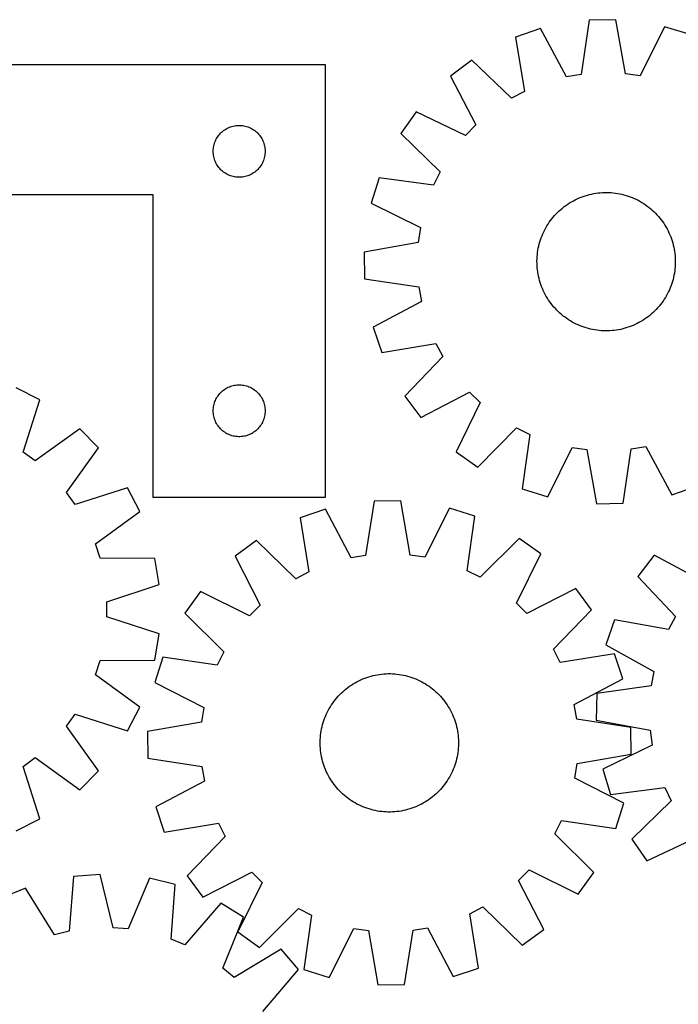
# Model space of a CAD drawing. Header units: millimetres. Extents: x 7 to 1493, y 7 to 2993.
# Tile 9 of 13: x 380 to 761, y 2424 to 2993. Entities that reach past the tile are written whole.
import ezdxf

# ---------------------------------------------------------------- set-up
doc = ezdxf.new("R2010")
doc.units = ezdxf.units.MM
doc.layers.add('CUT', color=7, linetype='CONTINUOUS', true_color=0x000000)

msp = doc.modelspace()

# ---------------------------------------------------------------- linework, layer by layer
at = {"layer": 'CUT'}
for p, q in [((709.400873, 2992.997287), (704.738086, 2961.57702)), ((724.785129, 2993.232245), (709.400873, 2992.997287)), ((730.40526, 2961.969026), (724.785129, 2993.232245)), ((753.037506, 2989.198755), (738.893536, 2960.757186)), ((767.741409, 2984.668217), (753.037506, 2989.198755)), ((681.284849, 2988.1029), (666.726158, 2983.125444)), ((666.726158, 2983.125444), (672.000981, 2951.802115)), ((696.290778, 2960.106528), (681.284849, 2988.1029)), ((556.992165, 2967.150984), (256.992165, 2967.150984)), ((556.992165, 2717.150984), (556.992165, 2967.150984)), ((641.498679, 2969.782277), (629.19066, 2960.549552)), ((664.42152, 2947.793231), (641.498679, 2969.782277)), ((629.19066, 2960.549552), (643.886755, 2932.389305)), ((704.738086, 2961.57702), (696.290778, 2960.106528)), ((738.893536, 2960.757186), (730.40526, 2961.969026)), ((672.000981, 2951.802115), (664.42152, 2947.793231)), ((609.321167, 2940.063726), (600.468613, 2927.479496)), ((637.917073, 2926.234448), (609.321167, 2940.063726)), ((501.341247, 2931.045843), (502.064029, 2931.318322)), ((502.064029, 2931.318322), (502.79988, 2931.553232)), ((502.79988, 2931.553232), (503.546849, 2931.749949)), ((503.546849, 2931.749949), (504.302954, 2931.907953)), ((504.302954, 2931.907953), (505.06619, 2932.026824)), ((505.06619, 2932.026824), (505.834533, 2932.106247)), ((505.834533, 2932.106247), (506.605946, 2932.146011)), ((506.605946, 2932.146011), (507.378384, 2932.146011)), ((507.378384, 2932.146011), (508.149797, 2932.106247)), ((508.149797, 2932.106247), (508.91814, 2932.026824)), ((508.91814, 2932.026824), (509.681376, 2931.907953)), ((509.681376, 2931.907953), (510.437481, 2931.749949)), ((510.437481, 2931.749949), (511.18445, 2931.553232)), ((511.18445, 2931.553232), (511.920301, 2931.318322)), ((511.920301, 2931.318322), (512.643083, 2931.045843)), ((643.886755, 2932.389305), (637.917073, 2926.234448)), ((494.335532, 2925.201427), (494.76674, 2925.8423)), ((494.76674, 2925.8423), (495.230368, 2926.460126)), ((495.230368, 2926.460126), (495.725186, 2927.053266)), ((495.725186, 2927.053266), (496.249882, 2927.620146)), ((496.249882, 2927.620146), (496.803065, 2928.159264)), ((496.803065, 2928.159264), (497.383267, 2928.66919)), ((497.383267, 2928.66919), (497.988951, 2929.148572)), ((497.988951, 2929.148572), (498.618509, 2929.596139)), ((498.618509, 2929.596139), (499.270273, 2930.010703)), ((499.270273, 2930.010703), (499.942514, 2930.391166)), ((499.942514, 2930.391166), (500.633449, 2930.736518)), ((500.633449, 2930.736518), (501.341247, 2931.045843)), ((512.643083, 2931.045843), (513.350881, 2930.736518)), ((513.350881, 2930.736518), (514.041816, 2930.391166)), ((514.041816, 2930.391166), (514.714057, 2930.010703)), ((514.714057, 2930.010703), (515.365821, 2929.596139)), ((515.365821, 2929.596139), (515.995379, 2929.148572)), ((515.995379, 2929.148572), (516.601063, 2928.66919)), ((516.601063, 2928.66919), (517.181265, 2928.159264)), ((517.181265, 2928.159264), (517.734448, 2927.620146)), ((517.734448, 2927.620146), (518.259144, 2927.053266)), ((518.259144, 2927.053266), (518.753962, 2926.460126)), ((518.753962, 2926.460126), (519.21759, 2925.8423)), ((519.21759, 2925.8423), (519.648798, 2925.201427)), ((600.468613, 2927.479496), (623.147426, 2905.238853)), ((492.170847, 2919.459342), (492.30933, 2920.219265)), ((492.30933, 2920.219265), (492.486749, 2920.971051)), ((492.486749, 2920.971051), (492.702634, 2921.712706)), ((492.702634, 2921.712706), (492.956413, 2922.442265)), ((492.956413, 2922.442265), (493.247411, 2923.157792)), ((493.247411, 2923.157792), (493.574859, 2923.857391)), ((493.574859, 2923.857391), (493.937886, 2924.539205)), ((493.937886, 2924.539205), (494.335532, 2925.201427)), ((519.648798, 2925.201427), (520.046444, 2924.539205)), ((520.046444, 2924.539205), (520.409471, 2923.857391)), ((520.409471, 2923.857391), (520.736919, 2923.157792)), ((520.736919, 2923.157792), (521.027917, 2922.442265)), ((521.027917, 2922.442265), (521.281696, 2921.712706)), ((521.281696, 2921.712706), (521.497581, 2920.971051)), ((521.497581, 2920.971051), (521.675, 2920.219265)), ((521.675, 2920.219265), (521.813483, 2919.459342)), ((491.992165, 2917.150984), (492.012054, 2917.923165)), ((492.012054, 2916.378802), (491.992165, 2917.150984)), ((492.012054, 2917.923165), (492.071667, 2918.693299)), ((492.071667, 2915.608669), (492.012054, 2916.378802)), ((492.071667, 2918.693299), (492.170847, 2919.459342)), ((492.170847, 2914.842625), (492.071667, 2915.608669)), ((492.30933, 2914.082703), (492.170847, 2914.842625)), ((521.813483, 2914.842625), (521.675, 2914.082703)), ((521.813483, 2919.459342), (521.912663, 2918.693299)), ((521.912663, 2915.608669), (521.813483, 2914.842625)), ((521.912663, 2918.693299), (521.972276, 2917.923165)), ((521.972276, 2916.378802), (521.912663, 2915.608669)), ((521.972276, 2917.923165), (521.992165, 2917.150984)), ((521.992165, 2917.150984), (521.972276, 2916.378802)), ((492.486749, 2913.330917), (492.30933, 2914.082703)), ((492.702634, 2912.589261), (492.486749, 2913.330917)), ((492.956413, 2911.859702), (492.702634, 2912.589261)), ((493.247411, 2911.144175), (492.956413, 2911.859702)), ((493.574859, 2910.444577), (493.247411, 2911.144175)), ((493.937886, 2909.762763), (493.574859, 2910.444577)), ((494.335532, 2909.100541), (493.937886, 2909.762763)), ((494.76674, 2908.459667), (494.335532, 2909.100541)), ((519.648798, 2909.100541), (519.21759, 2908.459667)), ((520.046444, 2909.762763), (519.648798, 2909.100541)), ((520.409471, 2910.444577), (520.046444, 2909.762763)), ((520.736919, 2911.144175), (520.409471, 2910.444577)), ((521.027917, 2911.859702), (520.736919, 2911.144175)), ((521.281696, 2912.589261), (521.027917, 2911.859702)), ((521.497581, 2913.330917), (521.281696, 2912.589261)), ((521.675, 2914.082703), (521.497581, 2913.330917)), ((495.230368, 2907.841841), (494.76674, 2908.459667)), ((495.725186, 2907.248702), (495.230368, 2907.841841)), ((496.249882, 2906.681821), (495.725186, 2907.248702)), ((496.803065, 2906.142703), (496.249882, 2906.681821)), ((497.383267, 2905.632777), (496.803065, 2906.142703)), ((497.988951, 2905.153395), (497.383267, 2905.632777)), ((498.618509, 2904.705828), (497.988951, 2905.153395)), ((499.270273, 2904.291264), (498.618509, 2904.705828)), ((499.942514, 2903.910802), (499.270273, 2904.291264)), ((500.633449, 2903.56545), (499.942514, 2903.910802)), ((501.341247, 2903.256124), (500.633449, 2903.56545)), ((502.064029, 2902.983645), (501.341247, 2903.256124)), ((502.79988, 2902.748736), (502.064029, 2902.983645)), ((511.920301, 2902.983645), (511.18445, 2902.748736)), ((512.643083, 2903.256124), (511.920301, 2902.983645)), ((513.350881, 2903.56545), (512.643083, 2903.256124)), ((514.041816, 2903.910802), (513.350881, 2903.56545)), ((514.714057, 2904.291264), (514.041816, 2903.910802)), ((515.365821, 2904.705828), (514.714057, 2904.291264)), ((515.995379, 2905.153395), (515.365821, 2904.705828)), ((516.601063, 2905.632777), (515.995379, 2905.153395)), ((517.181265, 2906.142703), (516.601063, 2905.632777)), ((517.734448, 2906.681821), (517.181265, 2906.142703)), ((518.259144, 2907.248702), (517.734448, 2906.681821)), ((518.753962, 2907.841841), (518.259144, 2907.248702)), ((519.21759, 2908.459667), (518.753962, 2907.841841)), ((623.147426, 2905.238853), (619.371876, 2897.540503)), ((503.546849, 2902.552018), (502.79988, 2902.748736)), ((504.302954, 2902.394014), (503.546849, 2902.552018)), ((505.06619, 2902.275144), (504.302954, 2902.394014)), ((505.834533, 2902.195721), (505.06619, 2902.275144)), ((506.605946, 2902.155957), (505.834533, 2902.195721)), ((507.378384, 2902.155957), (506.605946, 2902.155957)), ((508.149797, 2902.195721), (507.378384, 2902.155957)), ((508.91814, 2902.275144), (508.149797, 2902.195721)), ((509.681376, 2902.394014), (508.91814, 2902.275144)), ((510.437481, 2902.552018), (509.681376, 2902.394014)), ((511.18445, 2902.748736), (510.437481, 2902.552018)), ((587.902071, 2901.856307), (583.371534, 2887.152403)), ((619.371876, 2897.540503), (587.902071, 2901.856307)), ((256.992165, 2892.150984), (456.992165, 2892.150984)), ((456.992165, 2892.150984), (456.992165, 2717.150984)), ((705.990654, 2891.088861), (707.182825, 2891.486021)), ((707.182825, 2891.486021), (708.386882, 2891.845538)), ((708.386882, 2891.845538), (709.601638, 2892.167057)), ((709.601638, 2892.167057), (710.825894, 2892.450261)), ((710.825894, 2892.450261), (712.058441, 2892.694871)), ((712.058441, 2892.694871), (713.298064, 2892.900645)), ((713.298064, 2892.900645), (714.543538, 2893.067379)), ((714.543538, 2893.067379), (715.793635, 2893.194911)), ((715.793635, 2893.194911), (717.047121, 2893.283112)), ((717.047121, 2893.283112), (718.302759, 2893.331898)), ((718.302759, 2893.331898), (719.55931, 2893.341218)), ((719.55931, 2893.341218), (720.815534, 2893.311065)), ((720.815534, 2893.311065), (722.07019, 2893.241468)), ((722.07019, 2893.241468), (723.322042, 2893.132495)), ((723.322042, 2893.132495), (724.569852, 2892.984255)), ((724.569852, 2892.984255), (725.812391, 2892.796893)), ((725.812391, 2892.796893), (727.048431, 2892.570594)), ((727.048431, 2892.570594), (728.276754, 2892.305582)), ((728.276754, 2892.305582), (729.496146, 2892.002119)), ((729.496146, 2892.002119), (730.705404, 2891.660503)), ((730.705404, 2891.660503), (731.903335, 2891.281071)), ((583.371534, 2887.152403), (611.813103, 2873.008433)), ((694.974283, 2885.150956), (695.985375, 2885.897079)), ((695.985375, 2885.897079), (697.019405, 2886.611074)), ((697.019405, 2886.611074), (698.075352, 2887.292237)), ((698.075352, 2887.292237), (699.152173, 2887.939896)), ((699.152173, 2887.939896), (700.248807, 2888.553412)), ((700.248807, 2888.553412), (701.36417, 2889.132179)), ((701.36417, 2889.132179), (702.497163, 2889.675626)), ((702.497163, 2889.675626), (703.646667, 2890.183216)), ((703.646667, 2890.183216), (704.811547, 2890.65445)), ((704.811547, 2890.65445), (705.990654, 2891.088861)), ((731.903335, 2891.281071), (733.088757, 2890.8642)), ((733.088757, 2890.8642), (734.260499, 2890.410299)), ((734.260499, 2890.410299), (735.417406, 2889.919816)), ((735.417406, 2889.919816), (736.558336, 2889.393236)), ((736.558336, 2889.393236), (737.682162, 2888.831079)), ((737.682162, 2888.831079), (738.787776, 2888.233899)), ((738.787776, 2888.233899), (739.874087, 2887.602285)), ((739.874087, 2887.602285), (740.940022, 2886.936861)), ((740.940022, 2886.936861), (741.98453, 2886.238284)), ((741.98453, 2886.238284), (743.00658, 2885.507242)), ((689.443585, 2880.042906), (690.296958, 2880.965273)), ((690.296958, 2880.965273), (691.178883, 2881.860379)), ((691.178883, 2881.860379), (692.088489, 2882.727342)), ((692.088489, 2882.727342), (693.024878, 2883.565305)), ((693.024878, 2883.565305), (693.987126, 2884.373442)), ((693.987126, 2884.373442), (694.974283, 2885.150956)), ((743.00658, 2885.507242), (744.005162, 2884.744458)), ((744.005162, 2884.744458), (744.979292, 2883.950684)), ((744.979292, 2883.950684), (745.928009, 2883.126704)), ((745.928009, 2883.126704), (746.850375, 2882.27333)), ((746.850375, 2882.27333), (747.745482, 2881.391405)), ((747.745482, 2881.391405), (748.612444, 2880.481799)), ((748.612444, 2880.481799), (749.450408, 2879.54541)), ((684.968003, 2873.988984), (685.633427, 2875.05492)), ((685.633427, 2875.05492), (686.332005, 2876.099427)), ((686.332005, 2876.099427), (687.063046, 2877.121477)), ((687.063046, 2877.121477), (687.82583, 2878.120059)), ((687.82583, 2878.120059), (688.619604, 2879.09419)), ((688.619604, 2879.09419), (689.443585, 2880.042906)), ((749.450408, 2879.54541), (750.258545, 2878.583163)), ((750.258545, 2878.583163), (751.036059, 2877.596005)), ((751.036059, 2877.596005), (751.782181, 2876.584913)), ((751.782181, 2876.584913), (752.496177, 2875.550883)), ((752.496177, 2875.550883), (753.17734, 2874.494936)), ((753.17734, 2874.494936), (753.824999, 2873.418115)), ((611.813103, 2873.008433), (610.601262, 2864.520158)), ((682.15999, 2868.375396), (682.650472, 2869.532303)), ((682.650472, 2869.532303), (683.177052, 2870.673233)), ((683.177052, 2870.673233), (683.739209, 2871.79706)), ((683.739209, 2871.79706), (684.336389, 2872.902674)), ((684.336389, 2872.902674), (684.968003, 2873.988984)), ((753.824999, 2873.418115), (754.438515, 2872.321481)), ((754.438515, 2872.321481), (755.017282, 2871.206118)), ((755.017282, 2871.206118), (755.560728, 2870.073125)), ((755.560728, 2870.073125), (756.068319, 2868.923622)), ((756.068319, 2868.923622), (756.539552, 2867.758741)), ((610.601262, 2864.520158), (579.338043, 2858.900027)), ((680.264706, 2862.391651), (680.56817, 2863.611043)), ((680.56817, 2863.611043), (680.909786, 2864.820301)), ((680.909786, 2864.820301), (681.289217, 2866.018232)), ((681.289217, 2866.018232), (681.706089, 2867.203654)), ((681.706089, 2867.203654), (682.15999, 2868.375396)), ((756.539552, 2867.758741), (756.973963, 2866.579634)), ((756.973963, 2866.579634), (757.371123, 2865.387463)), ((757.371123, 2865.387463), (757.73064, 2864.183406)), ((757.73064, 2864.183406), (758.05216, 2862.96865)), ((579.338043, 2858.900027), (579.573001, 2843.51577)), ((679.328821, 2856.185088), (679.437793, 2857.436939)), ((679.437793, 2857.436939), (679.586034, 2858.68475)), ((679.586034, 2858.68475), (679.773396, 2859.927288)), ((679.773396, 2859.927288), (679.999694, 2861.163329)), ((679.999694, 2861.163329), (680.264706, 2862.391651)), ((758.05216, 2862.96865), (758.335364, 2861.744394)), ((758.335364, 2861.744394), (758.579974, 2860.511847)), ((758.579974, 2860.511847), (758.785747, 2859.272224)), ((758.785747, 2859.272224), (758.952482, 2858.02675)), ((758.952482, 2858.02675), (759.080013, 2856.776653)), ((679.22907, 2853.674207), (679.259223, 2854.930431)), ((679.238391, 2852.417657), (679.22907, 2853.674207)), ((679.287176, 2851.162019), (679.238391, 2852.417657)), ((679.259223, 2854.930431), (679.328821, 2856.185088)), ((759.080013, 2856.776653), (759.168215, 2855.523167)), ((759.196168, 2851.754755), (759.12657, 2850.500098)), ((759.168215, 2855.523167), (759.217, 2854.267529)), ((759.226321, 2853.010978), (759.196168, 2851.754755)), ((759.217, 2854.267529), (759.226321, 2853.010978)), ((679.375378, 2849.908533), (679.287176, 2851.162019)), ((679.502909, 2848.658436), (679.375378, 2849.908533)), ((679.669644, 2847.412961), (679.502909, 2848.658436)), ((679.875417, 2846.173339), (679.669644, 2847.412961)), ((680.120027, 2844.940791), (679.875417, 2846.173339)), ((758.681995, 2846.757897), (758.455697, 2845.521857)), ((758.869357, 2848.000436), (758.681995, 2846.757897)), ((759.017598, 2849.248247), (758.869357, 2848.000436)), ((759.12657, 2850.500098), (759.017598, 2849.248247)), ((579.573001, 2843.51577), (610.993268, 2838.852983)), ((680.403231, 2843.716536), (680.120027, 2844.940791)), ((680.724751, 2842.50178), (680.403231, 2843.716536)), ((681.084268, 2841.297722), (680.724751, 2842.50178)), ((681.481428, 2840.105551), (681.084268, 2841.297722)), ((757.166174, 2840.666953), (756.749302, 2839.481532)), ((757.545605, 2841.864885), (757.166174, 2840.666953)), ((757.887221, 2843.074143), (757.545605, 2841.864885)), ((758.190685, 2844.293535), (757.887221, 2843.074143)), ((758.455697, 2845.521857), (758.190685, 2844.293535)), ((610.993268, 2838.852983), (612.463761, 2830.405675)), ((681.915839, 2838.926444), (681.481428, 2840.105551)), ((682.387072, 2837.761564), (681.915839, 2838.926444)), ((682.894662, 2836.61206), (682.387072, 2837.761564)), ((683.438109, 2835.479068), (682.894662, 2836.61206)), ((684.016876, 2834.363704), (683.438109, 2835.479068)), ((754.716182, 2834.888126), (754.119001, 2833.782512)), ((755.278339, 2836.011952), (754.716182, 2834.888126)), ((755.804919, 2837.152882), (755.278339, 2836.011952)), ((756.295401, 2838.309789), (755.804919, 2837.152882)), ((756.749302, 2839.481532), (756.295401, 2838.309789)), ((612.463761, 2830.405675), (584.467388, 2815.399746)), ((684.630392, 2833.267071), (684.016876, 2834.363704)), ((685.278051, 2832.190249), (684.630392, 2833.267071)), ((685.959214, 2831.134302), (685.278051, 2832.190249)), ((686.67321, 2830.100273), (685.959214, 2831.134302)), ((687.419332, 2829.08918), (686.67321, 2830.100273)), ((688.196846, 2828.102023), (687.419332, 2829.08918)), ((751.392345, 2829.563709), (750.629561, 2828.565126)), ((752.123386, 2830.585758), (751.392345, 2829.563709)), ((752.821964, 2831.630266), (752.123386, 2830.585758)), ((753.487388, 2832.696201), (752.821964, 2831.630266)), ((754.119001, 2833.782512), (753.487388, 2832.696201)), ((689.004983, 2827.139775), (688.196846, 2828.102023)), ((689.842947, 2826.203386), (689.004983, 2827.139775)), ((690.709909, 2825.293781), (689.842947, 2826.203386)), ((691.605016, 2824.411856), (690.709909, 2825.293781)), ((692.527382, 2823.558482), (691.605016, 2824.411856)), ((693.476099, 2822.734501), (692.527382, 2823.558482)), ((746.366902, 2823.957844), (745.430513, 2823.11988)), ((747.276508, 2824.824807), (746.366902, 2823.957844)), ((748.158433, 2825.719913), (747.276508, 2824.824807)), ((749.011806, 2826.642279), (748.158433, 2825.719913)), ((749.835787, 2827.590996), (749.011806, 2826.642279)), ((750.629561, 2828.565126), (749.835787, 2827.590996)), ((694.450229, 2821.940727), (693.476099, 2822.734501)), ((695.448811, 2821.177943), (694.450229, 2821.940727)), ((696.470861, 2820.446902), (695.448811, 2821.177943)), ((697.515369, 2819.748324), (696.470861, 2820.446902)), ((698.581304, 2819.082901), (697.515369, 2819.748324)), ((699.667615, 2818.451287), (698.581304, 2819.082901)), ((700.773229, 2817.854107), (699.667615, 2818.451287)), ((701.897055, 2817.291949), (700.773229, 2817.854107)), ((737.091221, 2817.553007), (735.958228, 2817.00956)), ((738.206584, 2818.131774), (737.091221, 2817.553007)), ((739.303218, 2818.745289), (738.206584, 2818.131774)), ((740.380039, 2819.392948), (739.303218, 2818.745289)), ((741.435986, 2820.074112), (740.380039, 2819.392948)), ((742.470016, 2820.788107), (741.435986, 2820.074112)), ((743.481108, 2821.534229), (742.470016, 2820.788107)), ((744.468265, 2822.311743), (743.481108, 2821.534229)), ((745.430513, 2823.11988), (744.468265, 2822.311743)), ((584.467388, 2815.399746), (589.444844, 2800.841056)), ((703.037985, 2816.765369), (701.897055, 2817.291949)), ((704.194892, 2816.274887), (703.037985, 2816.765369)), ((705.366634, 2815.820986), (704.194892, 2816.274887)), ((706.552056, 2815.404114), (705.366634, 2815.820986)), ((707.749987, 2815.024683), (706.552056, 2815.404114)), ((708.959245, 2814.683067), (707.749987, 2815.024683)), ((710.178637, 2814.379603), (708.959245, 2814.683067)), ((711.40696, 2814.114591), (710.178637, 2814.379603)), ((712.643, 2813.888293), (711.40696, 2814.114591)), ((713.885539, 2813.700931), (712.643, 2813.888293)), ((715.133349, 2813.55269), (713.885539, 2813.700931)), ((716.385201, 2813.443718), (715.133349, 2813.55269)), ((717.639857, 2813.374121), (716.385201, 2813.443718)), ((718.896081, 2813.343967), (717.639857, 2813.374121)), ((720.152632, 2813.353288), (718.896081, 2813.343967)), ((721.40827, 2813.402073), (720.152632, 2813.353288)), ((722.661756, 2813.490275), (721.40827, 2813.402073)), ((723.911853, 2813.617806), (722.661756, 2813.490275)), ((725.157327, 2813.784541), (723.911853, 2813.617806)), ((726.39695, 2813.990315), (725.157327, 2813.784541)), ((727.629497, 2814.234924), (726.39695, 2813.990315)), ((728.853753, 2814.518129), (727.629497, 2814.234924)), ((730.068509, 2814.839648), (728.853753, 2814.518129)), ((731.272566, 2815.199165), (730.068509, 2814.839648)), ((732.464737, 2815.596325), (731.272566, 2815.199165)), ((733.643844, 2816.030736), (732.464737, 2815.596325)), ((734.808724, 2816.501969), (733.643844, 2816.030736)), ((735.958228, 2817.00956), (734.808724, 2816.501969)), ((589.444844, 2800.841056), (620.768174, 2806.115878)), ((620.768174, 2806.115878), (624.777057, 2798.536417)), ((624.777057, 2798.536417), (602.788011, 2775.613576)), ((391.778503, 2773.4602), (378.07104, 2780.448475)), ((496.249882, 2777.620146), (496.803065, 2778.159264)), ((496.803065, 2778.159264), (497.383267, 2778.66919)), ((497.383267, 2778.66919), (497.988951, 2779.148572)), ((497.988951, 2779.148572), (498.618509, 2779.596139)), ((498.618509, 2779.596139), (499.270273, 2780.010703)), ((499.270273, 2780.010703), (499.942514, 2780.391166)), ((499.942514, 2780.391166), (500.633449, 2780.736518)), ((500.633449, 2780.736518), (501.341247, 2781.045843)), ((501.341247, 2781.045843), (502.064029, 2781.318322)), ((502.064029, 2781.318322), (502.79988, 2781.553232)), ((502.79988, 2781.553232), (503.546849, 2781.749949)), ((503.546849, 2781.749949), (504.302954, 2781.907953)), ((504.302954, 2781.907953), (505.06619, 2782.026824)), ((505.06619, 2782.026824), (505.834533, 2782.106247)), ((505.834533, 2782.106247), (506.605946, 2782.146011)), ((506.605946, 2782.146011), (507.378384, 2782.146011)), ((507.378384, 2782.146011), (508.149797, 2782.106247)), ((508.149797, 2782.106247), (508.91814, 2782.026824)), ((508.91814, 2782.026824), (509.681376, 2781.907953)), ((509.681376, 2781.907953), (510.437481, 2781.749949)), ((510.437481, 2781.749949), (511.18445, 2781.553232)), ((511.18445, 2781.553232), (511.920301, 2781.318322)), ((511.920301, 2781.318322), (512.643083, 2781.045843)), ((512.643083, 2781.045843), (513.350881, 2780.736518)), ((513.350881, 2780.736518), (514.041816, 2780.391166)), ((514.041816, 2780.391166), (514.714057, 2780.010703)), ((514.714057, 2780.010703), (515.365821, 2779.596139)), ((515.365821, 2779.596139), (515.995379, 2779.148572)), ((515.995379, 2779.148572), (516.601063, 2778.66919)), ((516.601063, 2778.66919), (517.181265, 2778.159264)), ((517.181265, 2778.159264), (517.734448, 2777.620146)), ((612.020736, 2763.305557), (640.180983, 2778.001653)), ((640.180983, 2778.001653), (646.33584, 2772.03197)), ((382.122633, 2743.199021), (391.778503, 2773.4602)), ((492.702634, 2771.712706), (492.956413, 2772.442265)), ((492.956413, 2772.442265), (493.247411, 2773.157792)), ((493.247411, 2773.157792), (493.574859, 2773.857391)), ((493.574859, 2773.857391), (493.937886, 2774.539205)), ((493.937886, 2774.539205), (494.335532, 2775.201427)), ((494.335532, 2775.201427), (494.76674, 2775.8423)), ((494.76674, 2775.8423), (495.230368, 2776.460126)), ((495.230368, 2776.460126), (495.725186, 2777.053266)), ((495.725186, 2777.053266), (496.249882, 2777.620146)), ((517.734448, 2777.620146), (518.259144, 2777.053266)), ((518.259144, 2777.053266), (518.753962, 2776.460126)), ((518.753962, 2776.460126), (519.21759, 2775.8423)), ((519.21759, 2775.8423), (519.648798, 2775.201427)), ((519.648798, 2775.201427), (520.046444, 2774.539205)), ((520.046444, 2774.539205), (520.409471, 2773.857391)), ((520.409471, 2773.857391), (520.736919, 2773.157792)), ((520.736919, 2773.157792), (521.027917, 2772.442265)), ((521.027917, 2772.442265), (521.281696, 2771.712706)), ((602.788011, 2775.613576), (612.020736, 2763.305557)), ((646.33584, 2772.03197), (632.506562, 2743.436064)), ((491.992165, 2767.150984), (492.012054, 2767.923165)), ((492.012054, 2766.378802), (491.992165, 2767.150984)), ((492.012054, 2767.923165), (492.071667, 2768.693299)), ((492.071667, 2765.608669), (492.012054, 2766.378802)), ((492.071667, 2768.693299), (492.170847, 2769.459342)), ((492.170847, 2769.459342), (492.30933, 2770.219265)), ((492.30933, 2770.219265), (492.486749, 2770.971051)), ((492.486749, 2770.971051), (492.702634, 2771.712706)), ((521.281696, 2771.712706), (521.497581, 2770.971051)), ((521.497581, 2770.971051), (521.675, 2770.219265)), ((521.675, 2770.219265), (521.813483, 2769.459342)), ((521.813483, 2769.459342), (521.912663, 2768.693299)), ((521.912663, 2768.693299), (521.972276, 2767.923165)), ((521.972276, 2766.378802), (521.912663, 2765.608669)), ((521.972276, 2767.923165), (521.992165, 2767.150984)), ((521.992165, 2767.150984), (521.972276, 2766.378802)), ((492.170847, 2764.842625), (492.071667, 2765.608669)), ((492.30933, 2764.082703), (492.170847, 2764.842625)), ((492.486749, 2763.330917), (492.30933, 2764.082703)), ((492.702634, 2762.589261), (492.486749, 2763.330917)), ((492.956413, 2761.859702), (492.702634, 2762.589261)), ((493.247411, 2761.144175), (492.956413, 2761.859702)), ((493.574859, 2760.444577), (493.247411, 2761.144175)), ((520.736919, 2761.144175), (520.409471, 2760.444577)), ((521.027917, 2761.859702), (520.736919, 2761.144175)), ((521.281696, 2762.589261), (521.027917, 2761.859702)), ((521.497581, 2763.330917), (521.281696, 2762.589261)), ((521.675, 2764.082703), (521.497581, 2763.330917)), ((521.813483, 2764.842625), (521.675, 2764.082703)), ((521.912663, 2765.608669), (521.813483, 2764.842625)), ((414.863055, 2756.680172), (389.058263, 2738.157552)), ((425.740131, 2745.798088), (414.863055, 2756.680172)), ((493.937886, 2759.762763), (493.574859, 2760.444577)), ((494.335532, 2759.100541), (493.937886, 2759.762763)), ((494.76674, 2758.459667), (494.335532, 2759.100541)), ((495.230368, 2757.841841), (494.76674, 2758.459667)), ((495.725186, 2757.248702), (495.230368, 2757.841841)), ((496.249882, 2756.681821), (495.725186, 2757.248702)), ((496.803065, 2756.142703), (496.249882, 2756.681821)), ((497.383267, 2755.632777), (496.803065, 2756.142703)), ((497.988951, 2755.153395), (497.383267, 2755.632777)), ((498.618509, 2754.705828), (497.988951, 2755.153395)), ((515.995379, 2755.153395), (515.365821, 2754.705828)), ((516.601063, 2755.632777), (515.995379, 2755.153395)), ((517.181265, 2756.142703), (516.601063, 2755.632777)), ((517.734448, 2756.681821), (517.181265, 2756.142703)), ((518.259144, 2757.248702), (517.734448, 2756.681821)), ((518.753962, 2757.841841), (518.259144, 2757.248702)), ((519.21759, 2758.459667), (518.753962, 2757.841841)), ((519.648798, 2759.100541), (519.21759, 2758.459667)), ((520.046444, 2759.762763), (519.648798, 2759.100541)), ((520.409471, 2760.444577), (520.046444, 2759.762763)), ((645.090792, 2734.583511), (667.331436, 2757.262323)), ((667.331436, 2757.262323), (675.029785, 2753.486773)), ((499.270273, 2754.291264), (498.618509, 2754.705828)), ((499.942514, 2753.910802), (499.270273, 2754.291264)), ((500.633449, 2753.56545), (499.942514, 2753.910802)), ((501.341247, 2753.256124), (500.633449, 2753.56545)), ((502.064029, 2752.983645), (501.341247, 2753.256124)), ((502.79988, 2752.748736), (502.064029, 2752.983645)), ((503.546849, 2752.552018), (502.79988, 2752.748736)), ((504.302954, 2752.394014), (503.546849, 2752.552018)), ((505.06619, 2752.275144), (504.302954, 2752.394014)), ((505.834533, 2752.195721), (505.06619, 2752.275144)), ((506.605946, 2752.155957), (505.834533, 2752.195721)), ((507.378384, 2752.155957), (506.605946, 2752.155957)), ((508.149797, 2752.195721), (507.378384, 2752.155957)), ((508.91814, 2752.275144), (508.149797, 2752.195721)), ((509.681376, 2752.394014), (508.91814, 2752.275144)), ((510.437481, 2752.552018), (509.681376, 2752.394014)), ((511.18445, 2752.748736), (510.437481, 2752.552018)), ((511.920301, 2752.983645), (511.18445, 2752.748736)), ((512.643083, 2753.256124), (511.920301, 2752.983645)), ((513.350881, 2753.56545), (512.643083, 2753.256124)), ((514.041816, 2753.910802), (513.350881, 2753.56545)), ((514.714057, 2754.291264), (514.041816, 2753.910802)), ((515.365821, 2754.705828), (514.714057, 2754.291264)), ((675.029785, 2753.486773), (670.713982, 2722.016969)), ((407.205634, 2720.001825), (425.740131, 2745.798088)), ((685.417885, 2717.486431), (699.561855, 2745.928)), ((699.561855, 2745.928), (708.05013, 2744.716159)), ((708.05013, 2744.716159), (713.670262, 2713.45294)), ((729.054518, 2713.687899), (733.717305, 2745.108166)), ((733.717305, 2745.108166), (742.164613, 2746.578658)), ((742.164613, 2746.578658), (757.170542, 2718.582285)), ((389.058263, 2738.157552), (382.122633, 2743.199021)), ((632.506562, 2743.436064), (645.090792, 2734.583511)), ((442.50953, 2722.705815), (412.24391, 2713.063876)), ((449.491496, 2708.995137), (442.50953, 2722.705815)), ((670.713982, 2722.016969), (685.417885, 2717.486431)), ((757.170542, 2718.582285), (771.729233, 2723.559741)), ((412.24391, 2713.063876), (407.205634, 2720.001825)), ((456.992165, 2717.150984), (556.992165, 2717.150984)), ((600.421722, 2715.034586), (585.036161, 2714.911876)), ((605.813611, 2683.731195), (600.421722, 2715.034586)), ((556.885177, 2710.22275), (542.290558, 2705.351645)), ((571.686448, 2682.117642), (556.885177, 2710.22275)), ((585.036161, 2714.911876), (580.14426, 2683.526464)), ((628.643919, 2710.795077), (614.292819, 2682.457458)), ((643.314377, 2706.157382), (628.643919, 2710.795077)), ((713.670262, 2713.45294), (729.054518, 2713.687899)), ((423.892658, 2690.188907), (449.491496, 2708.995137)), ((542.290558, 2705.351645), (547.336709, 2673.990665)), ((638.769088, 2674.719903), (643.314377, 2706.157382)), ((668.8452, 2693.404231), (646.439687, 2670.888287)), ((681.364508, 2684.4601), (668.8452, 2693.404231)), ((426.540399, 2682.033612), (423.892658, 2690.188907)), ((516.966401, 2692.192889), (504.591348, 2683.050208)), ((539.728202, 2670.037187), (516.966401, 2692.192889)), ((458.304237, 2681.851051), (426.540399, 2682.033612)), ((460.707648, 2666.653874), (458.304237, 2681.851051)), ((504.591348, 2683.050208), (519.081599, 2654.78349)), ((580.14426, 2683.526464), (571.686448, 2682.117642)), ((614.292819, 2682.457458), (605.813611, 2683.731195)), ((667.326967, 2655.965852), (681.364508, 2684.4601)), ((746.949344, 2683.634038), (737.615879, 2671.402236)), ((774.987983, 2668.707234), (746.949344, 2683.634038)), ((547.336709, 2673.990665), (539.728202, 2670.037187)), ((646.439687, 2670.888287), (638.769088, 2674.719903)), ((737.615879, 2671.402236), (759.41598, 2648.299632)), ((430.550263, 2656.678563), (460.707648, 2666.653874)), ((701.704824, 2664.441674), (673.438105, 2649.951423)), ((710.847505, 2652.066621), (701.704824, 2664.441674)), ((484.572922, 2662.709893), (475.628791, 2650.190585)), ((513.06717, 2648.672351), (484.572922, 2662.709893)), ((430.548289, 2648.10422), (430.550263, 2656.678563)), ((519.081599, 2654.78349), (513.06717, 2648.672351)), ((673.438105, 2649.951423), (667.326967, 2655.965852)), ((460.70108, 2638.115028), (430.548289, 2648.10422)), ((475.628791, 2650.190585), (498.144735, 2627.785072)), ((688.691803, 2629.30482), (710.847505, 2652.066621)), ((759.41598, 2648.299632), (755.345002, 2640.75334)), ((724.066036, 2646.285159), (718.969217, 2631.767825)), ((755.345002, 2640.75334), (724.066036, 2646.285159)), ((458.290674, 2622.918959), (460.70108, 2638.115028)), ((718.969217, 2631.767825), (746.841443, 2616.532544)), ((462.87564, 2624.659761), (458.237945, 2609.989303)), ((494.313119, 2620.114473), (462.87564, 2624.659761)), ((498.144735, 2627.785072), (494.313119, 2620.114473)), ((692.64528, 2621.696313), (688.691803, 2629.30482)), ((724.006261, 2626.742464), (692.64528, 2621.696313)), ((728.877366, 2612.147845), (724.006261, 2626.742464)), ((423.87526, 2614.596944), (426.526755, 2622.751019)), ((426.526755, 2622.751019), (458.290674, 2622.918959)), ((449.465438, 2595.778933), (423.87526, 2614.596944)), ((578.531989, 2612.142524), (579.700277, 2612.605245)), ((579.700277, 2612.605245), (580.882522, 2613.031042)), ((580.882522, 2613.031042), (582.077558, 2613.419494)), ((582.077558, 2613.419494), (583.284207, 2613.770217)), ((583.284207, 2613.770217), (584.501276, 2614.082865)), ((584.501276, 2614.082865), (585.727566, 2614.357129)), ((585.727566, 2614.357129), (586.961865, 2614.59274)), ((586.961865, 2614.59274), (588.202956, 2614.789464)), ((588.202956, 2614.789464), (589.449613, 2614.947108)), ((589.449613, 2614.947108), (590.700608, 2615.065515)), ((590.700608, 2615.065515), (591.954704, 2615.144569)), ((591.954704, 2615.144569), (593.210664, 2615.184192)), ((593.210664, 2615.184192), (594.46725, 2615.184345)), ((594.46725, 2615.184345), (595.72322, 2615.145027)), ((595.72322, 2615.145027), (596.977335, 2615.066278)), ((596.977335, 2615.066278), (598.228358, 2614.948175)), ((598.228358, 2614.948175), (599.475054, 2614.790834)), ((599.475054, 2614.790834), (600.716193, 2614.594412)), ((600.716193, 2614.594412), (601.950549, 2614.359101)), ((601.950549, 2614.359101), (603.176905, 2614.085135)), ((603.176905, 2614.085135), (604.394051, 2613.772783)), ((604.394051, 2613.772783), (605.600784, 2613.422353)), ((605.600784, 2613.422353), (606.795915, 2613.034192)), ((606.795915, 2613.034192), (607.978264, 2612.608683)), ((607.978264, 2612.608683), (609.146664, 2612.146245)), ((746.841443, 2616.532544), (745.301645, 2608.097593)), ((458.237945, 2609.989303), (486.575564, 2595.638203)), ((568.830318, 2606.403379), (569.823122, 2607.17367)), ((569.823122, 2607.17367), (570.839631, 2607.912396)), ((570.839631, 2607.912396), (571.878842, 2608.618828)), ((571.878842, 2608.618828), (572.93973, 2609.292269)), ((572.93973, 2609.292269), (574.021249, 2609.932054)), ((574.021249, 2609.932054), (575.122329, 2610.537553)), ((575.122329, 2610.537553), (576.241886, 2611.108167)), ((576.241886, 2611.108167), (577.378813, 2611.643333)), ((577.378813, 2611.643333), (578.531989, 2612.142524)), ((609.146664, 2612.146245), (610.299961, 2611.647335)), ((610.299961, 2611.647335), (611.437019, 2611.112445)), ((611.437019, 2611.112445), (612.556714, 2610.542103)), ((612.556714, 2610.542103), (613.657942, 2609.936873)), ((613.657942, 2609.936873), (614.739615, 2609.29735)), ((614.739615, 2609.29735), (615.800667, 2608.624167)), ((615.800667, 2608.624167), (616.840051, 2607.917988)), ((616.840051, 2607.917988), (617.856739, 2607.179509)), ((617.856739, 2607.179509), (618.84973, 2606.40946)), ((700.772257, 2597.346574), (728.877366, 2612.147845)), ((745.301645, 2608.097593), (713.844155, 2603.692933)), ((563.424423, 2601.163428), (564.255303, 2602.106107)), ((564.255303, 2602.106107), (565.115383, 2603.022223)), ((565.115383, 2603.022223), (566.003815, 2603.910871)), ((566.003815, 2603.910871), (566.919722, 2604.771174)), ((566.919722, 2604.771174), (567.8622, 2605.602284)), ((567.8622, 2605.602284), (568.830318, 2606.403379)), ((618.84973, 2606.40946), (619.818043, 2605.6086)), ((619.818043, 2605.6086), (620.760723, 2604.777719)), ((620.760723, 2604.777719), (621.676839, 2603.917639)), ((621.676839, 2603.917639), (622.565487, 2603.029207)), ((622.565487, 2603.029207), (623.42579, 2602.1133)), ((623.42579, 2602.1133), (624.256899, 2601.170822)), ((713.844155, 2603.692933), (713.482895, 2588.311124)), ((442.477163, 2582.07147), (449.465438, 2595.778933)), ((486.575564, 2595.638203), (485.301827, 2587.158996)), ((559.096149, 2595.003326), (559.735672, 2596.085)), ((559.735672, 2596.085), (560.408855, 2597.146052)), ((560.408855, 2597.146052), (561.115034, 2598.185435)), ((561.115034, 2598.185435), (561.853513, 2599.202124)), ((561.853513, 2599.202124), (562.623563, 2600.195115)), ((562.623563, 2600.195115), (563.424423, 2601.163428)), ((624.256899, 2601.170822), (625.057995, 2600.202704)), ((625.057995, 2600.202704), (625.828285, 2599.209901)), ((625.828285, 2599.209901), (626.567011, 2598.193391)), ((626.567011, 2598.193391), (627.273443, 2597.15418)), ((627.273443, 2597.15418), (627.946885, 2596.093292)), ((627.946885, 2596.093292), (628.58667, 2595.011774)), ((702.18108, 2588.888762), (700.772257, 2597.346574)), ((407.174515, 2584.79171), (412.215984, 2591.72734)), ((412.215984, 2591.72734), (442.477163, 2582.07147)), ((556.424339, 2589.323648), (556.886777, 2590.492048)), ((556.886777, 2590.492048), (557.385687, 2591.645346)), ((557.385687, 2591.645346), (557.920577, 2592.782403)), ((557.920577, 2592.782403), (558.490919, 2593.902098)), ((558.490919, 2593.902098), (559.096149, 2595.003326)), ((628.58667, 2595.011774), (629.192168, 2593.910693)), ((629.192168, 2593.910693), (629.762782, 2592.791137)), ((629.762782, 2592.791137), (630.297949, 2591.654209)), ((630.297949, 2591.654209), (630.797139, 2590.501033)), ((630.797139, 2590.501033), (631.259861, 2589.332745)), ((425.697135, 2558.986918), (407.174515, 2584.79171)), ((485.301827, 2587.158996), (453.998436, 2581.767107)), ((554.673921, 2583.295934), (554.947887, 2584.52229)), ((554.947887, 2584.52229), (555.260239, 2585.739435)), ((555.260239, 2585.739435), (555.610669, 2586.946169)), ((555.610669, 2586.946169), (555.99883, 2588.1413)), ((555.99883, 2588.1413), (556.424339, 2589.323648)), ((631.259861, 2589.332745), (631.685658, 2588.1505)), ((631.685658, 2588.1505), (632.074109, 2586.955464)), ((632.074109, 2586.955464), (632.424832, 2585.748815)), ((632.424832, 2585.748815), (632.73748, 2584.531746)), ((632.73748, 2584.531746), (633.011745, 2583.305456)), ((733.566491, 2583.996861), (702.18108, 2588.888762)), ((713.482895, 2588.311124), (744.698917, 2582.434503)), ((453.998436, 2581.767107), (454.121146, 2566.381546)), ((553.966744, 2578.32272), (554.084847, 2579.573743)), ((554.084847, 2579.573743), (554.242188, 2580.820439)), ((554.242188, 2580.820439), (554.43861, 2582.061577)), ((554.43861, 2582.061577), (554.673921, 2583.295934)), ((633.011745, 2583.305456), (633.247356, 2582.071157)), ((633.247356, 2582.071157), (633.44408, 2580.830066)), ((633.44408, 2580.830066), (633.601723, 2579.583409)), ((633.601723, 2579.583409), (633.72013, 2578.332415)), ((733.689202, 2568.6113), (733.566491, 2583.996861)), ((744.698917, 2582.434503), (745.841026, 2573.936564)), ((553.848677, 2575.812634), (553.887995, 2577.068604)), ((553.84883, 2574.556049), (553.848677, 2575.812634)), ((553.888453, 2573.300088), (553.84883, 2574.556049)), ((553.887995, 2577.068604), (553.966744, 2578.32272)), ((553.967507, 2572.045992), (553.888453, 2573.300088)), ((633.72013, 2578.332415), (633.799184, 2577.078318)), ((633.799643, 2573.309802), (633.720893, 2572.055687)), ((633.799184, 2577.078318), (633.838807, 2575.822358)), ((633.83896, 2574.565772), (633.799643, 2573.309802)), ((633.838807, 2575.822358), (633.83896, 2574.565772)), ((745.841026, 2573.936564), (717.28429, 2560.026584)), ((554.085914, 2570.794998), (553.967507, 2572.045992)), ((554.243558, 2569.54834), (554.085914, 2570.794998)), ((554.440282, 2568.307249), (554.243558, 2569.54834)), ((554.675893, 2567.07295), (554.440282, 2568.307249)), ((554.950157, 2565.846661), (554.675893, 2567.07295)), ((633.013717, 2567.082473), (632.73975, 2565.856117)), ((633.249028, 2568.316829), (633.013717, 2567.082473)), ((633.44545, 2569.557968), (633.249028, 2568.316829)), ((633.60279, 2570.804664), (633.44545, 2569.557968)), ((633.720893, 2572.055687), (633.60279, 2570.804664)), ((702.385811, 2563.219411), (733.689202, 2568.6113)), ((382.080838, 2561.606063), (389.018788, 2566.644339)), ((391.722778, 2531.340443), (382.080838, 2561.606063)), ((389.018788, 2566.644339), (414.815051, 2548.109842)), ((454.121146, 2566.381546), (485.506558, 2561.489645)), ((485.506558, 2561.489645), (486.915381, 2553.031832)), ((555.262805, 2564.629591), (554.950157, 2565.846661)), ((555.613528, 2563.422943), (555.262805, 2564.629591)), ((556.00198, 2562.227906), (555.613528, 2563.422943)), ((556.427777, 2561.045661), (556.00198, 2562.227906)), ((631.688808, 2562.237107), (631.263299, 2561.054758)), ((632.076969, 2563.432238), (631.688808, 2562.237107)), ((632.427398, 2564.638971), (632.076969, 2563.432238)), ((632.73975, 2565.856117), (632.427398, 2564.638971)), ((701.112073, 2554.740203), (702.385811, 2563.219411)), ((414.815051, 2548.109842), (425.697135, 2558.986918)), ((556.890499, 2559.877374), (556.427777, 2561.045661)), ((557.389689, 2558.724197), (556.890499, 2559.877374)), ((557.924855, 2557.58727), (557.389689, 2558.724197)), ((558.495469, 2556.467714), (557.924855, 2557.58727)), ((559.100968, 2555.366633), (558.495469, 2556.467714)), ((629.196719, 2556.476308), (628.591488, 2555.37508)), ((629.767061, 2557.596003), (629.196719, 2556.476308)), ((630.301951, 2558.733061), (629.767061, 2557.596003)), ((630.800861, 2559.886358), (630.301951, 2558.733061)), ((631.263299, 2561.054758), (630.800861, 2559.886358)), ((717.28429, 2560.026584), (721.693951, 2545.285979)), ((486.915381, 2553.031832), (458.810272, 2538.230561)), ((559.740753, 2554.285115), (559.100968, 2555.366633)), ((560.414194, 2553.224227), (559.740753, 2554.285115)), ((561.120626, 2552.185015), (560.414194, 2553.224227)), ((561.859352, 2551.168506), (561.120626, 2552.185015)), ((562.629643, 2550.175702), (561.859352, 2551.168506)), ((563.430738, 2549.207584), (562.629643, 2550.175702)), ((625.064075, 2550.183292), (624.263215, 2549.214979)), ((625.834124, 2551.176283), (625.064075, 2550.183292)), ((626.572603, 2552.192972), (625.834124, 2551.176283)), ((627.278783, 2553.232355), (626.572603, 2552.192972)), ((627.951966, 2554.293407), (627.278783, 2553.232355)), ((628.591488, 2555.37508), (627.951966, 2554.293407)), ((729.449693, 2540.389103), (701.112073, 2554.740203)), ((564.261848, 2548.265107), (563.430738, 2549.207584)), ((565.122151, 2547.3492), (564.261848, 2548.265107)), ((566.010799, 2546.460768), (565.122151, 2547.3492)), ((566.926915, 2545.600687), (566.010799, 2546.460768)), ((567.869594, 2544.769807), (566.926915, 2545.600687)), ((568.837908, 2543.968947), (567.869594, 2544.769807)), ((619.825438, 2544.776123), (618.85732, 2543.975027)), ((620.767916, 2545.607232), (619.825438, 2544.776123)), ((621.683822, 2546.467535), (620.767916, 2545.607232)), ((622.572254, 2547.356183), (621.683822, 2546.467535)), ((623.432335, 2548.272299), (622.572254, 2547.356183)), ((624.263215, 2549.214979), (623.432335, 2548.272299)), ((721.693951, 2545.285979), (753.198129, 2549.343261)), ((753.198129, 2549.343261), (756.910346, 2541.614172)), ((569.830898, 2543.198898), (568.837908, 2543.968947)), ((570.847587, 2542.460419), (569.830898, 2543.198898)), ((571.88697, 2541.754239), (570.847587, 2542.460419)), ((572.948022, 2541.081056), (571.88697, 2541.754239)), ((574.029696, 2540.441534), (572.948022, 2541.081056)), ((575.130924, 2539.836303), (574.029696, 2540.441534)), ((576.250619, 2539.265961), (575.130924, 2539.836303)), ((577.387676, 2538.731072), (576.250619, 2539.265961)), ((578.540974, 2538.232161), (577.387676, 2538.731072)), ((610.308825, 2538.735073), (609.155648, 2538.235883)), ((611.445752, 2539.27024), (610.308825, 2538.735073)), ((612.565308, 2539.840854), (611.445752, 2539.27024)), ((613.666389, 2540.446352), (612.565308, 2539.840854)), ((614.747907, 2541.086138), (613.666389, 2540.446352)), ((615.808795, 2541.759579), (614.747907, 2541.086138)), ((616.848007, 2542.466011), (615.808795, 2541.759579)), ((617.864516, 2543.204737), (616.848007, 2542.466011)), ((618.85732, 2543.975027), (617.864516, 2543.204737)), ((724.811998, 2525.718645), (729.449693, 2540.389103)), ((756.910346, 2541.614172), (734.049696, 2519.560478)), ((458.810272, 2538.230561), (463.681377, 2523.635943)), ((579.709374, 2537.769724), (578.540974, 2538.232161)), ((580.891722, 2537.344214), (579.709374, 2537.769724)), ((582.086853, 2536.956053), (580.891722, 2537.344214)), ((583.293587, 2536.605624), (582.086853, 2536.956053)), ((584.510732, 2536.293272), (583.293587, 2536.605624)), ((585.737088, 2536.019305), (584.510732, 2536.293272)), ((586.971445, 2535.783995), (585.737088, 2536.019305)), ((588.212583, 2535.587572), (586.971445, 2535.783995)), ((589.459279, 2535.430232), (588.212583, 2535.587572)), ((590.710302, 2535.312129), (589.459279, 2535.430232)), ((591.964418, 2535.23338), (590.710302, 2535.312129)), ((593.220388, 2535.194062), (591.964418, 2535.23338)), ((594.476973, 2535.194215), (593.220388, 2535.194062)), ((595.732934, 2535.233838), (594.476973, 2535.194215)), ((596.98703, 2535.312892), (595.732934, 2535.233838)), ((598.238024, 2535.431299), (596.98703, 2535.312892)), ((599.484682, 2535.588942), (598.238024, 2535.431299)), ((600.725773, 2535.785667), (599.484682, 2535.588942)), ((601.960072, 2536.021277), (600.725773, 2535.785667)), ((603.186361, 2536.295542), (601.960072, 2536.021277)), ((604.403431, 2536.60819), (603.186361, 2536.295542)), ((605.610079, 2536.958913), (604.403431, 2536.60819)), ((606.805116, 2537.347364), (605.610079, 2536.958913)), ((607.987361, 2537.773161), (606.805116, 2537.347364)), ((609.155648, 2538.235883), (607.987361, 2537.773161)), ((378.0121, 2524.358477), (391.722778, 2531.340443)), ((463.681377, 2523.635943), (495.042357, 2528.682094)), ((495.042357, 2528.682094), (498.995835, 2521.073587)), ((689.542903, 2522.593335), (693.374519, 2530.263934)), ((693.374519, 2530.263934), (724.811998, 2525.718645)), ((712.058846, 2500.187822), (689.542903, 2522.593335)), ((498.995835, 2521.073587), (476.840133, 2498.311785)), ((734.049696, 2519.560478), (742.798631, 2506.90399)), ((742.798631, 2506.90399), (771.507116, 2520.498021)), ((426.599639, 2499.167987), (411.262094, 2497.947214)), ((434.212519, 2468.329395), (426.599639, 2499.167987)), ((485.982814, 2485.936732), (514.249532, 2500.426983)), ((514.249532, 2500.426983), (520.360671, 2494.412554)), ((668.606039, 2495.594917), (674.620468, 2501.706056)), ((674.620468, 2501.706056), (703.114716, 2487.668514)), ((703.114716, 2487.668514), (712.058846, 2500.187822)), ((411.262094, 2497.947214), (408.62328, 2466.29265)), ((455.052484, 2496.954078), (442.761024, 2467.664237)), ((470.016595, 2493.37554), (455.052484, 2496.954078)), ((467.727226, 2461.693786), (470.016595, 2493.37554)), ((476.840133, 2498.311785), (485.982814, 2485.936732)), ((520.360671, 2494.412554), (506.323129, 2465.918306)), ((683.09629, 2467.328198), (668.606039, 2495.594917)), ((383.517695, 2491.260354), (369.308063, 2485.359768)), ((400.287624, 2464.283619), (383.517695, 2491.260354)), ((496.392724, 2482.477575), (475.651792, 2458.419551)), ((509.51861, 2474.450018), (496.392724, 2482.477575)), ((518.842437, 2456.974176), (541.24795, 2479.49012)), ((541.24795, 2479.49012), (548.91855, 2475.658504)), ((640.350928, 2476.387742), (647.959436, 2480.34122)), ((645.397079, 2445.026761), (640.350928, 2476.387742)), ((647.959436, 2480.34122), (670.721237, 2458.185517)), ((497.55109, 2445.026334), (509.51861, 2474.450018)), ((548.91855, 2475.658504), (544.373261, 2444.221024)), ((408.62328, 2466.29265), (400.287624, 2464.283619)), ((442.761024, 2467.664237), (434.212519, 2468.329395)), ((506.323129, 2465.918306), (518.842437, 2456.974176)), ((559.043719, 2439.583329), (573.394819, 2467.920949)), ((573.394819, 2467.920949), (581.874026, 2466.647211)), ((581.874026, 2466.647211), (587.265915, 2435.34382)), ((602.651476, 2435.466531), (607.543378, 2466.851942)), ((607.543378, 2466.851942), (616.00119, 2468.260765)), ((616.00119, 2468.260765), (630.802461, 2440.155656)), ((670.721237, 2458.185517), (683.09629, 2467.328198)), ((475.651792, 2458.419551), (467.727226, 2461.693786)), ((531.236143, 2455.934765), (504.076006, 2439.463525)), ((541.238951, 2444.243984), (531.236143, 2455.934765)), ((504.076006, 2439.463525), (497.55109, 2445.026334)), ((520.764744, 2419.958564), (541.238951, 2444.243984)), ((544.373261, 2444.221024), (559.043719, 2439.583329)), ((630.802461, 2440.155656), (645.397079, 2445.026761)), ((587.265915, 2435.34382), (602.651476, 2435.466531))]:
    msp.add_line(p, q, dxfattribs=at)

doc.saveas('drawing.dxf')
